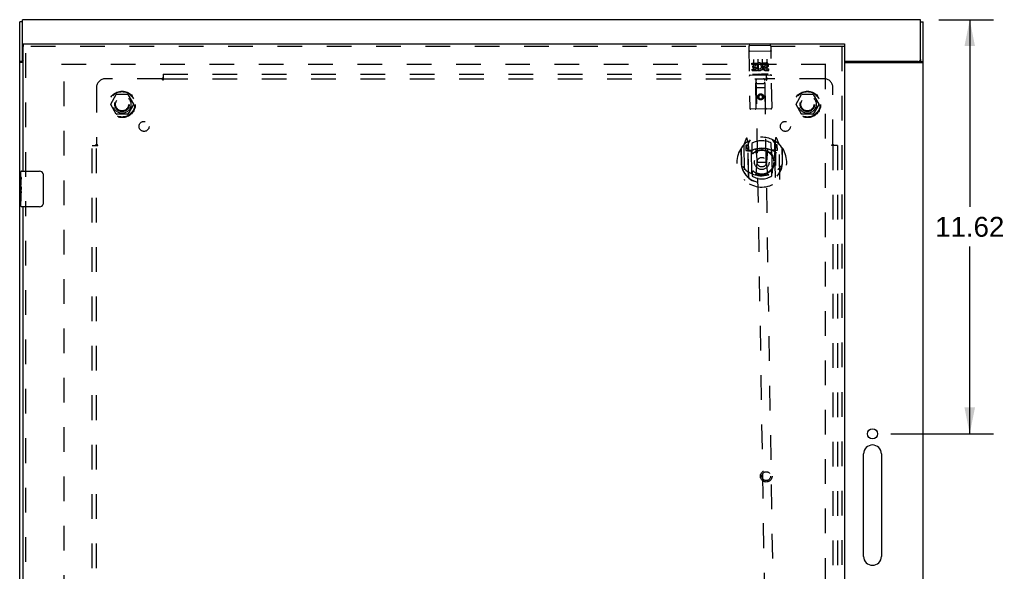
# Model space of a CAD drawing. Header units: inches. Extents: x 0 to 126, y 0 to 81.
# Tile 4 of 7: x 32 to 59, y 41 to 56. Entities that reach past the tile are written whole.
import ezdxf

# ---------------------------------------------------------------- set-up
doc = ezdxf.new("R2010")
doc.units = ezdxf.units.IN
doc.header["$LTSCALE"] = 6.925926
doc.header["$MEASUREMENT"] = 0
doc.linetypes.add('HIDDEN', pattern=[0.2, 0.1, -0.1])
doc.layers.get('0').update_dxf_attribs({"linetype": 'CONTINUOUS'})
for name, color, linetype in [('DEFAULT_2', 8, 'HIDDEN'), ('DIMENSIONS', 7, 'CONTINUOUS'), ('DOOR_ASSEMBLY', 7, 'CONTINUOUS'), ('SUBPANEL', 7, 'CONTINUOUS')]:
    doc.layers.add(name, color=color, linetype=linetype)
doc.styles.get("Standard").update_dxf_attribs({"font": 'arial.ttf'})
doc.dimstyles.new('DIMSTYLE_1', dxfattribs={"dimtxt": 0.555556, "dimasz": 0.740741, "dimexe": 0.09, "dimexo": 0.07, "dimgap": 0.0375, "dimtad": 0, "dimtih": 1, "dimtoh": 1, "dimzin": 4, "dimdsep": 46, "dimtxsty": 'Standard', "dimblk": '_FILLED', "dimblk1": '_FILLED', "dimblk2": '_FILLED', "dimcen": 0.09, "dimadec": 3, "dimazin": 1, "dimtfac": 1, "dimtdec": 3, "dimtofl": 0, "dimtmove": 0, "dimatfit": 3, "dimldrblk": '_FILLED', "dimfxl": 0, "dimtolj": 1, "dimtzin": 4, "dimarcsym": 0})

# ---------------------------------------------------------------- blocks, each defined once
blk = doc.blocks.new('_FILLED')
at = {"color": 0, "linetype": 'ByBlock'}
blk.add_solid([(0, 0), (-1, 0.2), (-1, -0.2)], dxfattribs=at)
blk = doc.blocks.new('*D1')
at = {"layer": 'DIMENSIONS', "color": 2, "linetype": 'Continuous'}
for p, q in [((57.482, 56.411), (59.016, 56.411)), ((58.349, 56.411), (58.349, 51.156)), ((58.349, 44.791), (58.349, 50.045)), ((56.137, 44.791), (59.016, 44.791))]:
    blk.add_line(p, q, dxfattribs=at)
at = {"layer": 'DIMENSIONS', "color": 2, "linetype": 'Continuous', "xscale": 0.7407407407, "yscale": 0.7407407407, "zscale": 0.7407407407}
for p, rotation in [((58.349, 56.411), 90), ((58.349, 44.791), 270)]:
    blk.add_blockref('_FILLED', p, dxfattribs=dict(at, rotation=rotation))
at = {"layer": 'DIMENSIONS', "color": 2, "linetype": 'Continuous', "insert": (58.349, 50.878), "char_height": 0.5556, "width": 1.94135, "attachment_point": 2, "line_spacing_factor": 0.9}
blk.add_mtext('11.62', dxfattribs=at)

msp = doc.modelspace()

# ---------------------------------------------------------------- linework, layer by layer
at = {"color": 3, "linetype": 'Continuous'}
for p, q in [((31.663, 26.474), (31.663, 56.348)), ((31.738, 55.296), (31.738, 56.411)), ((56.963, 56.411), (31.738, 56.411)), ((56.963, 55.296), (56.963, 56.411)), ((57.038, 26.474), (57.038, 56.348)), ((31.758, 55.209), (31.694, 55.209)), ((56.903, 55.236), (54.833, 55.236)), ((54.833, 55.209), (57.008, 55.209)), ((57.019, 55.216), (57.023, 55.218)), ((55.368, 41.353), (55.368, 44.228)), ((55.868, 44.228), (55.868, 41.353))]:
    msp.add_line(p, q, dxfattribs=at)
at = {"color": 7, "linetype": 'Continuous'}
for p, q in [((31.738, 56.348), (31.663, 56.348)), ((56.963, 56.348), (57.038, 56.348)), ((31.738, 55.234), (31.663, 55.234)), ((31.738, 55.234), (31.738, 55.296)), ((56.963, 55.296), (56.963, 55.234)), ((56.963, 55.234), (57.038, 55.234))]:
    msp.add_line(p, q, dxfattribs=at)
at = {"color": 3, "linetype": 'Continuous'}
for points in [[(31.694, 55.209), (31.693, 55.21), (31.691, 55.211), (31.689, 55.213), (31.687, 55.214), (31.685, 55.215), (31.682, 55.217), (31.68, 55.218), (31.678, 55.219), (31.675, 55.22), (31.673, 55.222), (31.671, 55.223), (31.67, 55.224), (31.668, 55.225), (31.667, 55.227), (31.665, 55.228), (31.665, 55.229), (31.664, 55.231), (31.664, 55.232), (31.663, 55.233), (31.663, 55.234)], [(57.008, 55.209), (57.008, 55.209), (57.009, 55.21), (57.009, 55.21), (57.01, 55.211), (57.011, 55.211), (57.012, 55.212), (57.013, 55.213), (57.014, 55.213), (57.015, 55.214), (57.016, 55.215), (57.017, 55.215), (57.019, 55.216)], [(57.023, 55.218), (57.024, 55.219), (57.025, 55.22), (57.027, 55.22), (57.028, 55.221), (57.029, 55.222), (57.03, 55.222), (57.031, 55.223), (57.032, 55.224), (57.032, 55.224), (57.033, 55.225), (57.034, 55.225), (57.034, 55.226), (57.035, 55.226), (57.035, 55.227), (57.036, 55.228), (57.036, 55.228), (57.037, 55.228), (57.037, 55.229), (57.037, 55.229), (57.037, 55.23), (57.038, 55.23), (57.038, 55.231), (57.038, 55.231), (57.038, 55.232), (57.038, 55.232), (57.038, 55.232), (57.038, 55.233), (57.038, 55.233), (57.038, 55.234)]]:
    msp.add_lwpolyline(points, dxfattribs=at)
at = {"color": 7, "linetype": 'Continuous'}
for points in [[(31.743, 55.225), (31.742, 55.226), (31.741, 55.227), (31.74, 55.228), (31.74, 55.229), (31.739, 55.231), (31.739, 55.232), (31.738, 55.233), (31.738, 55.234)], [(31.749, 55.209), (31.75, 55.21), (31.75, 55.211), (31.75, 55.212), (31.75, 55.213), (31.75, 55.214), (31.749, 55.215), (31.749, 55.217), (31.748, 55.218), (31.748, 55.219), (31.747, 55.22), (31.746, 55.221), (31.745, 55.223), (31.743, 55.225)], [(56.952, 55.209), (56.952, 55.209), (56.952, 55.21), (56.952, 55.21), (56.952, 55.21), (56.952, 55.211), (56.952, 55.211), (56.952, 55.212), (56.952, 55.212), (56.952, 55.213), (56.952, 55.213), (56.952, 55.213), (56.952, 55.214), (56.952, 55.214), (56.952, 55.215), (56.952, 55.215), (56.952, 55.216), (56.953, 55.216), (56.953, 55.217), (56.953, 55.217), (56.953, 55.218), (56.954, 55.218), (56.954, 55.219), (56.954, 55.219), (56.955, 55.22), (56.955, 55.221), (56.956, 55.221), (56.956, 55.222), (56.957, 55.223), (56.957, 55.223), (56.959, 55.225)], [(56.959, 55.225), (56.959, 55.225), (56.96, 55.226), (56.96, 55.227), (56.961, 55.227), (56.961, 55.228), (56.962, 55.228), (56.962, 55.229), (56.962, 55.23), (56.963, 55.23), (56.963, 55.231), (56.963, 55.231), (56.963, 55.232), (56.963, 55.232), (56.963, 55.233), (56.963, 55.233), (56.963, 55.233), (56.963, 55.234)]]:
    msp.add_lwpolyline(points, dxfattribs=at)
at = {"color": 3, "linetype": 'Continuous'}
msp.add_circle((55.618, 44.791), 0.141, dxfattribs=at)
for centre, radius, start, end in [((31.798, 55.296), 0.06, 180, 227.5021), ((56.903, 55.296), 0.06, 270, 360), ((55.618, 44.228), 0.25, 0, 180), ((55.618, 41.353), 0.25, 180, 360)]:
    msp.add_arc(centre, radius, start, end, dxfattribs=at)
at = {"layer": 'DEFAULT_2', "color": 8, "linetype": 'HIDDEN'}
for p, q in [((32.838, 55.161), (54.363, 55.161)), ((32.913, 27.663), (32.913, 55.159)), ((54.288, 55.159), (54.288, 27.663)), ((34.221, 54.041), (34.375, 54.308)), ((34.693, 54.313), (34.384, 54.313)), ((34.701, 54.308), (34.856, 54.041)), ((53.471, 54.041), (53.625, 54.308)), ((53.943, 54.313), (53.634, 54.313)), ((53.951, 54.308), (54.106, 54.041)), ((34.375, 53.763), (34.221, 54.031)), ((34.856, 54.031), (34.701, 53.763)), ((53.625, 53.763), (53.471, 54.031)), ((54.106, 54.031), (53.951, 53.763)), ((34.693, 53.758), (34.384, 53.758)), ((53.943, 53.758), (53.634, 53.758))]:
    msp.add_line(p, q, dxfattribs=at)
for centre, radius in [((34.538, 54.036), 0.372), ((34.538, 54.036), 0.356), ((34.538, 54.036), 0.204), ((34.538, 54.036), 0.183), ((53.788, 54.036), 0.372), ((53.788, 54.036), 0.356), ((53.788, 54.036), 0.204), ((53.788, 54.036), 0.183)]:
    msp.add_circle(centre, radius, dxfattribs=at)
for centre, start, end in [((34.384, 54.303), 90.0113, 149.988), ((34.693, 54.303), 30.0108, 89.9876), ((53.634, 54.303), 90.0113, 149.988), ((53.943, 54.303), 30.0108, 89.9876), ((34.23, 54.036), 150.0117, 209.9873), ((34.847, 54.036), 330.0117, 29.9873), ((53.48, 54.036), 150.0117, 209.9873), ((54.097, 54.036), 330.0117, 29.9873), ((34.384, 53.768), 210.0108, 269.9876), ((34.693, 53.768), 270.0113, 329.988), ((53.634, 53.768), 210.0108, 269.9876), ((53.943, 53.768), 270.0113, 329.988)]:
    msp.add_arc(centre, 0.01, start, end, dxfattribs=at)
at = {"layer": 'DOOR_ASSEMBLY', "color": 7, "linetype": 'Continuous'}
for p, q in [((31.758, 55.736), (31.758, 55.661)), ((54.833, 55.736), (54.833, 55.661)), ((31.698, 52.002), (31.698, 52.146)), ((31.698, 51.746), (31.698, 51.999)), ((31.713, 52.161), (32.223, 52.161)), ((32.323, 52.061), (32.323, 51.261)), ((31.707, 51.944), (31.698, 51.944)), ((31.698, 51.776), (31.708, 51.776)), ((31.698, 51.176), (31.698, 51.743)), ((31.708, 51.776), (31.708, 51.933)), ((31.701, 51.713), (31.698, 51.713)), ((31.698, 51.581), (31.707, 51.581)), ((31.698, 51.545), (31.708, 51.545)), ((31.698, 51.482), (31.708, 51.482)), ((31.701, 51.714), (31.703, 51.696)), ((31.708, 51.592), (31.708, 51.645)), ((31.708, 51.315), (31.708, 51.545)), ((31.698, 51.315), (31.708, 51.315)), ((32.223, 51.161), (31.713, 51.161))]:
    msp.add_line(p, q, dxfattribs=at)
at = {"layer": 'DOOR_ASSEMBLY', "color": 3, "linetype": 'Continuous'}
for p, q in [((31.758, 55.736), (54.833, 55.736)), ((31.758, 52.161), (31.758, 55.661)), ((54.833, 55.661), (54.833, 27.161)), ((31.758, 31.661), (31.758, 51.161))]:
    msp.add_line(p, q, dxfattribs=at)
at = {"layer": 'DOOR_ASSEMBLY', "color": 8, "linetype": 'HIDDEN'}
for p, q in [((54.833, 55.661), (31.758, 55.661)), ((31.833, 52.006), (31.833, 55.661)), ((52.142, 55.657), (52.17, 53.932)), ((52.172, 55.687), (52.737, 55.696)), ((52.795, 53.942), (52.767, 55.667)), ((54.758, 55.661), (54.758, 27.161)), ((52.161, 55.528), (52.16, 55.528)), ((52.162, 55.528), (52.161, 55.528)), ((52.162, 55.528), (52.162, 55.528)), ((52.163, 55.528), (52.162, 55.528)), ((52.164, 55.528), (52.163, 55.528)), ((52.165, 55.529), (52.164, 55.528)), ((52.166, 55.529), (52.165, 55.529)), ((52.166, 55.529), (52.166, 55.529)), ((52.167, 55.529), (52.166, 55.529)), ((52.168, 55.529), (52.167, 55.529)), ((52.169, 55.529), (52.168, 55.529)), ((52.17, 55.529), (52.169, 55.529)), ((52.171, 55.529), (52.17, 55.529)), ((52.171, 55.529), (52.171, 55.529)), ((52.172, 55.529), (52.171, 55.529)), ((52.173, 55.529), (52.172, 55.529)), ((52.174, 55.529), (52.173, 55.529)), ((52.174, 55.529), (52.739, 55.538)), ((52.739, 55.538), (52.74, 55.538)), ((52.74, 55.538), (52.741, 55.538)), ((52.741, 55.538), (52.742, 55.538)), ((52.742, 55.538), (52.743, 55.538)), ((52.743, 55.538), (52.743, 55.538)), ((52.743, 55.538), (52.744, 55.538)), ((52.744, 55.538), (52.745, 55.538)), ((52.745, 55.538), (52.746, 55.538)), ((52.746, 55.538), (52.747, 55.538)), ((52.747, 55.538), (52.748, 55.538)), ((52.748, 55.538), (52.748, 55.538)), ((52.748, 55.538), (52.749, 55.538)), ((52.749, 55.538), (52.75, 55.538)), ((52.75, 55.538), (52.751, 55.538)), ((52.751, 55.538), (52.751, 55.538)), ((52.751, 55.538), (52.752, 55.538)), ((52.23, 55.195), (52.387, 55.198)), ((52.231, 55.153), (52.23, 55.195)), ((52.231, 55.153), (52.345, 55.155)), ((52.253, 55.111), (52.345, 55.112)), ((52.254, 55.068), (52.253, 55.111)), ((52.254, 55.068), (52.346, 55.07)), ((52.273, 55.298), (52.278, 54.992)), ((52.345, 55.112), (52.345, 55.155)), ((52.347, 55.026), (52.346, 55.07)), ((52.389, 55.02), (52.387, 55.198)), ((52.389, 55.02), (52.402, 55.039)), ((52.412, 55.15), (52.394, 55.189)), ((52.398, 55.3), (52.403, 54.994)), ((52.523, 55.302), (52.528, 54.996)), ((52.543, 55.2), (52.635, 55.202)), ((52.543, 55.158), (52.543, 55.2)), ((52.543, 55.158), (52.636, 55.159)), ((52.605, 55.074), (52.651, 55.075)), ((52.608, 55.115), (52.637, 55.116)), ((52.648, 55.304), (52.653, 54.998)), ((52.185, 54.859), (52.75, 54.868)), ((52.233, 55.024), (52.347, 55.026)), ((52.234, 54.982), (52.233, 55.024)), ((52.234, 54.982), (52.39, 54.985)), ((52.429, 54.879), (52.257, 54.876)), ((52.39, 54.985), (52.39, 54.997)), ((52.393, 54.995), (52.39, 54.997)), ((52.679, 54.883), (52.507, 54.88)), ((52.609, 55.031), (52.702, 55.032)), ((52.61, 54.988), (52.703, 54.99)), ((52.703, 54.99), (52.702, 55.032)), ((52.353, 53.935), (52.343, 54.745)), ((52.345, 54.745), (52.343, 54.745)), ((52.595, 54.749), (52.345, 54.745)), ((52.345, 54.745), (52.678, 34.366)), ((52.601, 54.499), (52.346, 54.495)), ((52.387, 54.62), (52.557, 54.623)), ((52.928, 34.37), (52.595, 54.749)), ((52.596, 54.749), (52.595, 54.749)), ((52.613, 53.939), (52.596, 54.749)), ((52.477, 54.319), (52.415, 54.282)), ((52.415, 54.282), (52.416, 54.209)), ((52.415, 54.282), (52.425, 54.276)), ((52.416, 54.209), (52.426, 54.215)), ((52.416, 54.209), (52.479, 54.174)), ((52.477, 54.307), (52.425, 54.276)), ((52.425, 54.276), (52.426, 54.215)), ((52.426, 54.215), (52.479, 54.186)), ((52.477, 54.319), (52.477, 54.307)), ((52.54, 54.284), (52.477, 54.319)), ((52.53, 54.278), (52.477, 54.307)), ((52.479, 54.186), (52.531, 54.217)), ((52.479, 54.174), (52.541, 54.212)), ((52.54, 54.284), (52.53, 54.278)), ((52.531, 54.217), (52.53, 54.278)), ((52.541, 54.212), (52.531, 54.217)), ((52.541, 54.212), (52.54, 54.284)), ((52.479, 54.174), (52.479, 54.186)), ((52.766, 53.912), (52.201, 53.902)), ((52, 52.891), (52.016, 51.923)), ((52.072, 53.078), (52.004, 52.901)), ((52.118, 52.888), (52.058, 52.887)), ((52.058, 52.887), (52.06, 52.737)), ((52.066, 52.859), (52.096, 52.814)), ((52.125, 52.868), (52.07, 52.867)), ((52.095, 52.979), (52.095, 52.978)), ((52.095, 52.978), (52.095, 52.978)), ((52.095, 52.978), (52.095, 52.978)), ((52.116, 52.995), (52.1, 53.075)), ((52.132, 51.979), (52.116, 52.995)), ((52.14, 51.984), (52.123, 52.987)), ((52.124, 52.928), (52.193, 53.038)), ((52.126, 52.962), (52.13, 52.755)), ((52.224, 52.942), (52.228, 52.689)), ((52.778, 52.698), (52.774, 52.951)), ((52.802, 53.048), (52.874, 52.94)), ((52.875, 52.767), (52.871, 52.974)), ((52.89, 51.996), (52.873, 52.999)), ((52.93, 52.881), (52.875, 52.88)), ((52.894, 53.088), (52.881, 53.008)), ((52.881, 53.008), (52.897, 51.992)), ((52.942, 52.901), (52.882, 52.9)), ((52.902, 52.991), (52.898, 52.994)), ((52.906, 52.827), (52.935, 52.874)), ((52.995, 52.918), (52.922, 53.092)), ((52.945, 52.751), (52.942, 52.901)), ((53.016, 51.94), (53, 52.907)), ((51.919, 52.794), (51.925, 52.406)), ((51.926, 52.797), (51.934, 52.339)), ((52.06, 52.737), (52.12, 52.738)), ((52.22, 52.738), (52.148, 52.737)), ((52.15, 52.735), (52.216, 52.736)), ((52.23, 52.097), (52.22, 52.729)), ((52.339, 52.757), (52.375, 52.413)), ((52.665, 52.762), (52.64, 52.417)), ((52.857, 52.749), (52.785, 52.748)), ((52.785, 52.738), (52.795, 52.107)), ((52.789, 52.746), (52.855, 52.747)), ((52.885, 52.75), (52.945, 52.751)), ((53.076, 52.815), (53.084, 52.358)), ((53.09, 52.425), (53.084, 52.813)), ((51.925, 52.406), (51.94, 52.406)), ((51.934, 52.339), (51.934, 52.336)), ((52.351, 52.073), (52.375, 52.413)), ((52.375, 52.413), (52.64, 52.417)), ((52.676, 52.079), (52.64, 52.417)), ((53.09, 52.425), (53.075, 52.424)), ((53.084, 52.358), (53.084, 52.355)), ((52.237, 52.128), (52.239, 52.025)), ((52.789, 52.034), (52.787, 52.137)), ((31.833, 31.506), (31.833, 51.316))]:
    msp.add_line(p, q, dxfattribs=at)
for points in [[(52.16, 55.528), (52.16, 55.528), (52.159, 55.528), (52.159, 55.528), (52.159, 55.528), (52.158, 55.528), (52.158, 55.528), (52.158, 55.528), (52.157, 55.527), (52.157, 55.527), (52.157, 55.527), (52.156, 55.527), (52.156, 55.527), (52.156, 55.527), (52.155, 55.527), (52.155, 55.527), (52.155, 55.527), (52.154, 55.527), (52.154, 55.527), (52.154, 55.527), (52.153, 55.527), (52.153, 55.527), (52.153, 55.526), (52.153, 55.526), (52.152, 55.526), (52.152, 55.526), (52.152, 55.526), (52.151, 55.526), (52.151, 55.526), (52.151, 55.526), (52.151, 55.526), (52.15, 55.526), (52.15, 55.526), (52.15, 55.526), (52.15, 55.525), (52.149, 55.525), (52.149, 55.525), (52.149, 55.525), (52.149, 55.525), (52.149, 55.525), (52.148, 55.525), (52.148, 55.525), (52.148, 55.525), (52.148, 55.525), (52.148, 55.525), (52.147, 55.524), (52.147, 55.524), (52.147, 55.524), (52.147, 55.524), (52.147, 55.524), (52.147, 55.524), (52.146, 55.524), (52.146, 55.524), (52.146, 55.524), (52.146, 55.524), (52.146, 55.523), (52.146, 55.523), (52.146, 55.523), (52.145, 55.523), (52.145, 55.523), (52.145, 55.523), (52.145, 55.523), (52.145, 55.523), (52.145, 55.523), (52.145, 55.523), (52.145, 55.522), (52.145, 55.522), (52.145, 55.522), (52.145, 55.522), (52.145, 55.522), (52.145, 55.522), (52.145, 55.522), (52.144, 55.522), (52.144, 55.522), (52.144, 55.521), (52.144, 55.521), (52.144, 55.521), (52.144, 55.521)], [(52.752, 55.538), (52.753, 55.538), (52.753, 55.538), (52.754, 55.538), (52.754, 55.538), (52.754, 55.538), (52.755, 55.538), (52.755, 55.537), (52.756, 55.537), (52.756, 55.537), (52.756, 55.537), (52.757, 55.537), (52.757, 55.537), (52.757, 55.537), (52.758, 55.537), (52.758, 55.537), (52.758, 55.537), (52.759, 55.537), (52.759, 55.537), (52.759, 55.537), (52.76, 55.537), (52.76, 55.537), (52.76, 55.537), (52.76, 55.537), (52.761, 55.536), (52.761, 55.536), (52.761, 55.536), (52.762, 55.536), (52.762, 55.536), (52.762, 55.536), (52.762, 55.536), (52.763, 55.536), (52.763, 55.536), (52.763, 55.536), (52.763, 55.536), (52.764, 55.536), (52.764, 55.536), (52.764, 55.535), (52.764, 55.535), (52.765, 55.535), (52.765, 55.535), (52.765, 55.535), (52.765, 55.535), (52.766, 55.535), (52.766, 55.535), (52.766, 55.535), (52.766, 55.535), (52.766, 55.535), (52.767, 55.534), (52.767, 55.534), (52.767, 55.534), (52.767, 55.534), (52.767, 55.534), (52.767, 55.534), (52.767, 55.534), (52.768, 55.534), (52.768, 55.534), (52.768, 55.534), (52.768, 55.534), (52.768, 55.533), (52.768, 55.533), (52.768, 55.533), (52.768, 55.533), (52.769, 55.533), (52.769, 55.533), (52.769, 55.533), (52.769, 55.533), (52.769, 55.533), (52.769, 55.533), (52.769, 55.532), (52.769, 55.532), (52.769, 55.532), (52.769, 55.532), (52.769, 55.532), (52.769, 55.532), (52.769, 55.532), (52.769, 55.532), (52.769, 55.532), (52.769, 55.532), (52.769, 55.531)], [(52.257, 54.876), (52.256, 54.876), (52.256, 54.876), (52.256, 54.876), (52.256, 54.876), (52.256, 54.876), (52.255, 54.876), (52.255, 54.876), (52.255, 54.876), (52.255, 54.876), (52.255, 54.876), (52.254, 54.876), (52.254, 54.876), (52.254, 54.876), (52.254, 54.876), (52.254, 54.876), (52.254, 54.876), (52.253, 54.876), (52.253, 54.877), (52.253, 54.877), (52.253, 54.877), (52.253, 54.877), (52.253, 54.877), (52.253, 54.877), (52.252, 54.877), (52.252, 54.877), (52.252, 54.877), (52.252, 54.877), (52.252, 54.877), (52.252, 54.877), (52.252, 54.877), (52.252, 54.877), (52.251, 54.877), (52.251, 54.877), (52.251, 54.877), (52.251, 54.877), (52.251, 54.877), (52.251, 54.877), (52.251, 54.877), (52.251, 54.877), (52.251, 54.877), (52.25, 54.877), (52.25, 54.877), (52.25, 54.877), (52.25, 54.877), (52.25, 54.877), (52.25, 54.877)], [(52.435, 54.88), (52.435, 54.88), (52.435, 54.88), (52.435, 54.88), (52.435, 54.88), (52.435, 54.88), (52.434, 54.88), (52.434, 54.88), (52.434, 54.88), (52.434, 54.88), (52.434, 54.88), (52.434, 54.88), (52.434, 54.88), (52.434, 54.88), (52.434, 54.88), (52.433, 54.88), (52.433, 54.88), (52.433, 54.88), (52.433, 54.88), (52.433, 54.88), (52.433, 54.88), (52.433, 54.88), (52.433, 54.88), (52.432, 54.88), (52.432, 54.88), (52.432, 54.88), (52.432, 54.879), (52.432, 54.879), (52.432, 54.879), (52.432, 54.879), (52.431, 54.879), (52.431, 54.879), (52.431, 54.879), (52.431, 54.879), (52.431, 54.879), (52.431, 54.879), (52.43, 54.879), (52.43, 54.879), (52.43, 54.879), (52.43, 54.879), (52.43, 54.879), (52.429, 54.879), (52.429, 54.879), (52.429, 54.879), (52.429, 54.879), (52.429, 54.879)], [(52.507, 54.88), (52.506, 54.88), (52.506, 54.88), (52.506, 54.88), (52.506, 54.88), (52.506, 54.88), (52.505, 54.88), (52.505, 54.88), (52.505, 54.88), (52.505, 54.88), (52.505, 54.88), (52.504, 54.88), (52.504, 54.881), (52.504, 54.881), (52.504, 54.881), (52.504, 54.881), (52.504, 54.881), (52.503, 54.881), (52.503, 54.881), (52.503, 54.881), (52.503, 54.881), (52.503, 54.881), (52.503, 54.881), (52.503, 54.881), (52.502, 54.881), (52.502, 54.881), (52.502, 54.881), (52.502, 54.881), (52.502, 54.881), (52.502, 54.881), (52.502, 54.881), (52.501, 54.881), (52.501, 54.881), (52.501, 54.881), (52.501, 54.881), (52.501, 54.881), (52.501, 54.881), (52.501, 54.881), (52.501, 54.881), (52.501, 54.881), (52.501, 54.881), (52.5, 54.881), (52.5, 54.881), (52.5, 54.881), (52.5, 54.881), (52.5, 54.881), (52.5, 54.882)], [(52.685, 54.885), (52.685, 54.885), (52.685, 54.884), (52.685, 54.884), (52.685, 54.884), (52.684, 54.884), (52.684, 54.884), (52.684, 54.884), (52.684, 54.884), (52.684, 54.884), (52.684, 54.884), (52.684, 54.884), (52.684, 54.884), (52.684, 54.884), (52.684, 54.884), (52.683, 54.884), (52.683, 54.884), (52.683, 54.884), (52.683, 54.884), (52.683, 54.884), (52.683, 54.884), (52.683, 54.884), (52.683, 54.884), (52.682, 54.884), (52.682, 54.884), (52.682, 54.884), (52.682, 54.884), (52.682, 54.884), (52.682, 54.884), (52.682, 54.884), (52.681, 54.883), (52.681, 54.883), (52.681, 54.883), (52.681, 54.883), (52.681, 54.883), (52.681, 54.883), (52.68, 54.883), (52.68, 54.883), (52.68, 54.883), (52.68, 54.883), (52.68, 54.883), (52.679, 54.883), (52.679, 54.883), (52.679, 54.883), (52.679, 54.883), (52.679, 54.883)], [(51.977, 52.293), (51.98, 52.288), (51.984, 52.283), (51.987, 52.278), (51.99, 52.273), (51.992, 52.269), (51.995, 52.265), (51.998, 52.261), (52.001, 52.257), (52.003, 52.253), (52.006, 52.25), (52.008, 52.246), (52.011, 52.243), (52.013, 52.24), (52.016, 52.237), (52.018, 52.234), (52.02, 52.231), (52.022, 52.228), (52.024, 52.226), (52.027, 52.223), (52.029, 52.221), (52.031, 52.218), (52.033, 52.216), (52.035, 52.214), (52.037, 52.212), (52.039, 52.21), (52.04, 52.208), (52.042, 52.206), (52.044, 52.205), (52.046, 52.203), (52.047, 52.201), (52.049, 52.2), (52.051, 52.198), (52.052, 52.197), (52.054, 52.195), (52.056, 52.194), (52.057, 52.193)], [(52.966, 52.208), (52.967, 52.209), (52.969, 52.21), (52.97, 52.212), (52.972, 52.213), (52.973, 52.215), (52.975, 52.216), (52.977, 52.218), (52.978, 52.22), (52.98, 52.222), (52.982, 52.224), (52.984, 52.226), (52.985, 52.228), (52.987, 52.23), (52.989, 52.232), (52.991, 52.234), (52.993, 52.237), (52.995, 52.239), (52.997, 52.242), (52.999, 52.244), (53.001, 52.247), (53.003, 52.25), (53.006, 52.253), (53.008, 52.256), (53.01, 52.259), (53.013, 52.263), (53.015, 52.266), (53.017, 52.27), (53.02, 52.274), (53.022, 52.278), (53.025, 52.282), (53.028, 52.286), (53.03, 52.291), (53.033, 52.295), (53.036, 52.3), (53.039, 52.305), (53.042, 52.31)], [(52.702, 52.061), (52.696, 52.06), (52.691, 52.058), (52.685, 52.057), (52.68, 52.055), (52.675, 52.054), (52.669, 52.053), (52.664, 52.051), (52.658, 52.05), (52.653, 52.049), (52.647, 52.048), (52.642, 52.047), (52.636, 52.045), (52.631, 52.044), (52.625, 52.043), (52.62, 52.042), (52.614, 52.042), (52.609, 52.041), (52.603, 52.04), (52.598, 52.039), (52.592, 52.038), (52.587, 52.038), (52.581, 52.037), (52.576, 52.036), (52.57, 52.036), (52.564, 52.035), (52.559, 52.035), (52.553, 52.034), (52.548, 52.034), (52.542, 52.034), (52.536, 52.033), (52.531, 52.033), (52.525, 52.033), (52.52, 52.033), (52.514, 52.033), (52.508, 52.033), (52.503, 52.033), (52.497, 52.033), (52.492, 52.033), (52.486, 52.033), (52.481, 52.033), (52.475, 52.033), (52.469, 52.033), (52.464, 52.034), (52.458, 52.034), (52.453, 52.034), (52.447, 52.035), (52.441, 52.035), (52.436, 52.036), (52.43, 52.036), (52.425, 52.037), (52.419, 52.038), (52.414, 52.038), (52.408, 52.039), (52.402, 52.04), (52.397, 52.041), (52.391, 52.041), (52.386, 52.042), (52.38, 52.043), (52.375, 52.044), (52.369, 52.045), (52.364, 52.046), (52.358, 52.048), (52.353, 52.049), (52.347, 52.05), (52.342, 52.051), (52.337, 52.053), (52.331, 52.054), (52.326, 52.055)]]:
    msp.add_lwpolyline(points, dxfattribs=at)
at = {"layer": 'DOOR_ASSEMBLY', "color": 7, "linetype": 'Continuous'}
for points in [[(31.698, 52.002), (31.698, 51.998), (31.699, 51.994), (31.699, 51.989), (31.701, 51.983), (31.702, 51.976), (31.703, 51.968), (31.705, 51.96), (31.706, 51.951)], [(32.316, 52.097), (32.318, 52.091), (32.32, 52.085), (32.321, 52.079), (32.322, 52.073), (32.323, 52.067), (32.323, 52.061)], [(31.698, 51.746), (31.698, 51.739), (31.699, 51.731), (31.7, 51.723), (31.701, 51.714)], [(31.706, 51.951), (31.707, 51.942), (31.708, 51.933)], [(31.703, 51.696), (31.704, 51.687), (31.705, 51.678), (31.706, 51.669), (31.707, 51.661), (31.707, 51.653), (31.708, 51.645)], [(31.708, 51.592), (31.708, 51.586), (31.707, 51.58), (31.707, 51.574), (31.706, 51.568), (31.705, 51.562), (31.705, 51.556)], [(32.323, 51.261), (32.323, 51.254), (32.322, 51.248), (32.321, 51.242), (32.32, 51.236), (32.318, 51.23), (32.316, 51.225)]]:
    msp.add_lwpolyline(points, dxfattribs=at)
at = {"layer": 'DOOR_ASSEMBLY', "color": 8, "linetype": 'HIDDEN'}
for centre, radius in [((52.478, 54.247), 0.085), ((52.478, 54.247), 0.0845), ((52.508, 52.413), 0.35), ((52.508, 52.413), 0.335), ((52.508, 52.413), 0.205), ((52.508, 52.413), 0.133), ((52.633, 43.603), 0.164), ((52.633, 43.603), 0.124)]:
    msp.add_circle(centre, radius, dxfattribs=at)
for centre, radius, start, end in [((52.172, 55.657), 0.03, 90.9379, 180.9379), ((52.737, 55.666), 0.03, 0.9379, 90.9379), ((52.438, 55.092), 0.107, 245.2015, 114.3406), ((52.438, 55.092), 0.0639, 235.8274, 114.3405), ((52.609, 55.052), 0.0635, 90.9379, 270.9379), ((52.609, 55.053), 0.0219, 101.2449, 270.9379), ((52.636, 55.137), 0.0644, 283.2374, 91.0154), ((52.636, 55.137), 0.0219, 270.8391, 90.9379), ((52.186, 54.829), 0.03, 90.9379, 180.9379), ((52.751, 54.838), 0.03, 0.9379, 90.9379), ((52.385, 54.705), 0.04, 90.9379, 180.9379), ((52.386, 54.66), 0.04, 180.9379, 270.9379), ((52.555, 54.708), 0.04, 0.9379, 90.9379), ((52.556, 54.663), 0.04, 270.9379, 0.9379), ((52.2, 53.932), 0.03, 180.9379, 270.9379), ((52.323, 53.934), 0.03, 270.9379, 0.9379), ((52.643, 53.94), 0.03, 180.9379, 270.9379), ((52.765, 53.942), 0.03, 270.9379, 0.9379), ((52.508, 52.413), 0.7, 36.2341, 145.6418), ((52.908, 53.086), 0.015, 22.7421, 170.9379), ((52.508, 52.415), 0.7, 126.4505, 55.4253), ((52.015, 52.891), 0.015, 136.0127, 180.9379), ((52.07, 52.862), 0.005, 90.9379, 213.6171), ((52.086, 53.073), 0.015, 10.9379, 159.1338), ((52.104, 52.962), 0.02, 0.9379, 126.4505), ((52.106, 52.962), 0.02, 0.9379, 126.1922), ((52.143, 52.987), 0.02, 122.4067, 180.9371), ((52.508, 52.413), 0.6, 63.6583, 118.2175), ((52.853, 52.999), 0.02, 0.9379, 59.4675), ((52.891, 52.975), 0.02, 55.6837, 180.9379), ((52.894, 52.975), 0.02, 55.4253, 180.9379), ((53.066, 52.728), 0.188, 148.2587, 180.9379), ((52.93, 52.876), 0.005, 328.2587, 90.9379), ((52.985, 52.907), 0.015, 0.9379, 45.8631), ((53.056, 52.815), 0.02, 0.9379, 36.2341), ((51.946, 52.797), 0.02, 145.6418, 180.9379), ((52.513, 52.103), 0.7, 54.1698, 127.706), ((51.94, 52.71), 0.188, 0.9379, 33.6171), ((52.147, 52.757), 0.02, 180.9379, 270.9379), ((52.15, 52.755), 0.02, 180.9379, 270.9379), ((52.216, 52.756), 0.02, 270.9379, 294.4019), ((52.235, 52.729), 0.015, 113.9242, 180.9379), ((52.513, 52.101), 0.7, 67.4739, 114.4019), ((52.258, 52.69), 0.03, 180.9379, 312.064), ((52.508, 52.413), 0.343, 49.8118, 132.064), ((52.319, 52.755), 0.02, 6.0175, 106.551), ((52.685, 52.76), 0.02, 75.3248, 175.8583), ((52.748, 52.698), 0.03, 229.8118, 0.9379), ((52.77, 52.738), 0.015, 0.9379, 67.9516), ((52.789, 52.766), 0.02, 247.4739, 270.9379), ((52.855, 52.767), 0.02, 270.9379, 0.9379), ((52.857, 52.769), 0.02, 270.9379, 0.9379), ((52.508, 52.418), 0.583, 181.1843, 0.6915), ((52.508, 52.423), 0.58, 188.6001, 353.2757), ((51.954, 52.339), 0.02, 180.9379, 188.6001), ((53.064, 52.358), 0.02, 353.2757, 0.9379), ((52.503, 52.733), 0.7, 230.4669, 311.4089), ((52.245, 52.098), 0.015, 180.9379, 247.9516), ((52.267, 52.129), 0.03, 49.8118, 180.9379), ((52.508, 52.423), 0.48, 235.984, 305.8918), ((52.508, 52.413), 0.343, 229.8118, 312.064), ((52.331, 52.075), 0.02, 255.3628, 355.8583), ((52.696, 52.081), 0.02, 186.0175, 286.5131), ((52.757, 52.137), 0.03, 0.9379, 132.064), ((52.78, 52.106), 0.015, 293.9242, 0.9379), ((52.87, 51.996), 0.02, 310.2758, 0.9363), ((52.031, 51.924), 0.015, 180.9379, 225.8631), ((52.147, 51.979), 0.015, 180.9379, 230.5792), ((52.16, 51.984), 0.02, 180.9379, 231.5973), ((52.882, 51.991), 0.015, 311.2966, 0.9379), ((53.001, 51.939), 0.015, 316.0127, 0.9379)]:
    msp.add_arc(centre, radius, start, end, dxfattribs=at)
at = {"layer": 'DOOR_ASSEMBLY', "color": 7, "linetype": 'Continuous'}
for centre, radius, start, end in [((31.713, 52.146), 0.015, 90, 180), ((32.223, 52.061), 0.1, 21.1999, 90), ((31.713, 51.176), 0.015, 180, 270), ((32.223, 51.261), 0.1, 270, 338.7946)]:
    msp.add_arc(centre, radius, start, end, dxfattribs=at)
msp.add_ellipse((31.898, 51.579), major_axis=(0.2, 0), ratio=0.432808, start_param=3.141593, end_param=3.403409, dxfattribs=at)
at = {"layer": 'SUBPANEL', "color": 8, "linetype": 'HIDDEN'}
for p, q in [((35.695, 54.879), (35.695, 54.793)), ((35.695, 54.879), (52.632, 54.879)), ((35.695, 54.793), (35.695, 54.714)), ((52.632, 54.879), (52.632, 54.793)), ((52.632, 54.793), (52.632, 54.714)), ((33.82, 54.504), (33.82, 52.915)), ((35.659, 54.754), (34.07, 54.754)), ((35.695, 54.754), (52.632, 54.754)), ((54.257, 54.754), (52.667, 54.754)), ((54.507, 52.915), (54.507, 54.504)), ((33.695, 29.942), (33.695, 52.879)), ((33.695, 52.879), (33.781, 52.879)), ((33.781, 52.879), (33.861, 52.879)), ((33.82, 29.942), (33.82, 52.879)), ((54.546, 52.879), (54.466, 52.879)), ((54.507, 52.879), (54.507, 29.942)), ((54.632, 52.879), (54.546, 52.879)), ((54.632, 52.879), (54.632, 29.942))]:
    msp.add_line(p, q, dxfattribs=at)
for points in [[(35.67, 54.766), (35.669, 54.764), (35.667, 54.763), (35.666, 54.761), (35.664, 54.76), (35.663, 54.758), (35.661, 54.757), (35.66, 54.756), (35.659, 54.754)], [(35.678, 54.773), (35.674, 54.769), (35.67, 54.766)], [(35.695, 54.793), (35.693, 54.791), (35.692, 54.79), (35.691, 54.788), (35.689, 54.786), (35.688, 54.785), (35.687, 54.783), (35.686, 54.781), (35.684, 54.78), (35.683, 54.779), (35.682, 54.777), (35.68, 54.776), (35.679, 54.774), (35.678, 54.773)], [(52.632, 54.793), (52.633, 54.791), (52.635, 54.79), (52.636, 54.788), (52.637, 54.786), (52.639, 54.785), (52.64, 54.783), (52.641, 54.781), (52.643, 54.78), (52.644, 54.779), (52.645, 54.777), (52.647, 54.776), (52.648, 54.774), (52.649, 54.773), (52.655, 54.768)], [(52.655, 54.768), (52.656, 54.766), (52.658, 54.764), (52.66, 54.763), (52.661, 54.761), (52.663, 54.76), (52.664, 54.758), (52.665, 54.757), (52.666, 54.756), (52.667, 54.754)], [(35.669, 54.74), (35.668, 54.742), (35.667, 54.744), (35.665, 54.746), (35.664, 54.748), (35.663, 54.75), (35.662, 54.752), (35.66, 54.753), (35.659, 54.754)], [(35.695, 54.714), (35.693, 54.714), (35.692, 54.715), (35.69, 54.715), (35.689, 54.716), (35.688, 54.717), (35.686, 54.718), (35.685, 54.719), (35.684, 54.72), (35.682, 54.721), (35.681, 54.723), (35.68, 54.724), (35.679, 54.725), (35.677, 54.727), (35.676, 54.729), (35.675, 54.73), (35.674, 54.732), (35.673, 54.734), (35.672, 54.736), (35.669, 54.74)], [(52.632, 54.714), (52.634, 54.714), (52.635, 54.715), (52.636, 54.715), (52.638, 54.716), (52.639, 54.717), (52.64, 54.718), (52.642, 54.719), (52.643, 54.72), (52.644, 54.721), (52.646, 54.723), (52.647, 54.724), (52.648, 54.725), (52.649, 54.727), (52.65, 54.729), (52.652, 54.73), (52.653, 54.732), (52.654, 54.734), (52.655, 54.736)], [(52.655, 54.736), (52.658, 54.74), (52.659, 54.742), (52.66, 54.744), (52.661, 54.746), (52.663, 54.748), (52.664, 54.75), (52.665, 54.752), (52.666, 54.753), (52.667, 54.754)], [(33.781, 52.879), (33.783, 52.881), (33.785, 52.882), (33.786, 52.883), (33.788, 52.885), (33.79, 52.886), (33.791, 52.887), (33.793, 52.889), (33.794, 52.89), (33.796, 52.891), (33.797, 52.893), (33.798, 52.894), (33.8, 52.895), (33.801, 52.896), (33.806, 52.902)], [(33.806, 52.902), (33.808, 52.904), (33.81, 52.905), (33.811, 52.907), (33.813, 52.908), (33.814, 52.91), (33.816, 52.911), (33.817, 52.913), (33.819, 52.914), (33.82, 52.915)], [(33.838, 52.902), (33.834, 52.905), (33.832, 52.906), (33.83, 52.907), (33.828, 52.909), (33.826, 52.91), (33.824, 52.911), (33.822, 52.912), (33.821, 52.914), (33.82, 52.915)], [(33.861, 52.879), (33.86, 52.881), (33.859, 52.882), (33.859, 52.884), (33.858, 52.885), (33.857, 52.886), (33.856, 52.888), (33.855, 52.889), (33.854, 52.89), (33.853, 52.892), (33.851, 52.893), (33.85, 52.894), (33.849, 52.895), (33.847, 52.897), (33.845, 52.898), (33.844, 52.899), (33.842, 52.9), (33.84, 52.901), (33.838, 52.902)], [(54.466, 52.879), (54.467, 52.881), (54.467, 52.882), (54.468, 52.884), (54.469, 52.885), (54.47, 52.886), (54.471, 52.888), (54.472, 52.889), (54.473, 52.89), (54.474, 52.892), (54.475, 52.893), (54.477, 52.894), (54.478, 52.895), (54.48, 52.897), (54.481, 52.898), (54.483, 52.899), (54.485, 52.9), (54.487, 52.901), (54.489, 52.902), (54.493, 52.905)], [(54.493, 52.905), (54.495, 52.906), (54.497, 52.907), (54.499, 52.909), (54.501, 52.91), (54.503, 52.911), (54.504, 52.912), (54.506, 52.914), (54.507, 52.915)], [(54.519, 52.904), (54.517, 52.905), (54.516, 52.907), (54.514, 52.908), (54.512, 52.91), (54.511, 52.911), (54.509, 52.913), (54.508, 52.914), (54.507, 52.915)], [(54.526, 52.896), (54.522, 52.9), (54.519, 52.904)], [(54.546, 52.879), (54.544, 52.881), (54.542, 52.882), (54.541, 52.883), (54.539, 52.885), (54.537, 52.886), (54.536, 52.887), (54.534, 52.889), (54.533, 52.89), (54.531, 52.891), (54.53, 52.893), (54.528, 52.894), (54.527, 52.895), (54.526, 52.896)]]:
    msp.add_lwpolyline(points, dxfattribs=at)
for centre, radius in [((34.538, 54.036), 0.25), ((53.788, 54.036), 0.25), ((35.157, 53.417), 0.141), ((53.17, 53.417), 0.141)]:
    msp.add_circle(centre, radius, dxfattribs=at)
for centre, start, end in [((34.07, 54.504), 90, 180), ((54.257, 54.504), 0, 90)]:
    msp.add_arc(centre, 0.25, start, end, dxfattribs=at)

# ---------------------------------------------------------------- dimensions: what is measured, and where the dimension line sits
at = {"layer": 'DIMENSIONS', "color": 2, "linetype": 'Continuous'}
dim = msp.add_linear_dim(base=(58.349, 56.411), p1=(56.067, 44.791), p2=(57.412, 56.411), angle=90, dimstyle='DIMSTYLE_1', dxfattribs=at)
dim.commit()
dim.dimension.update_dxf_attribs({"geometry": '*D1', "text_midpoint": (58.37, 50.598), "dimtype": 160})

doc.saveas('drawing.dxf')
